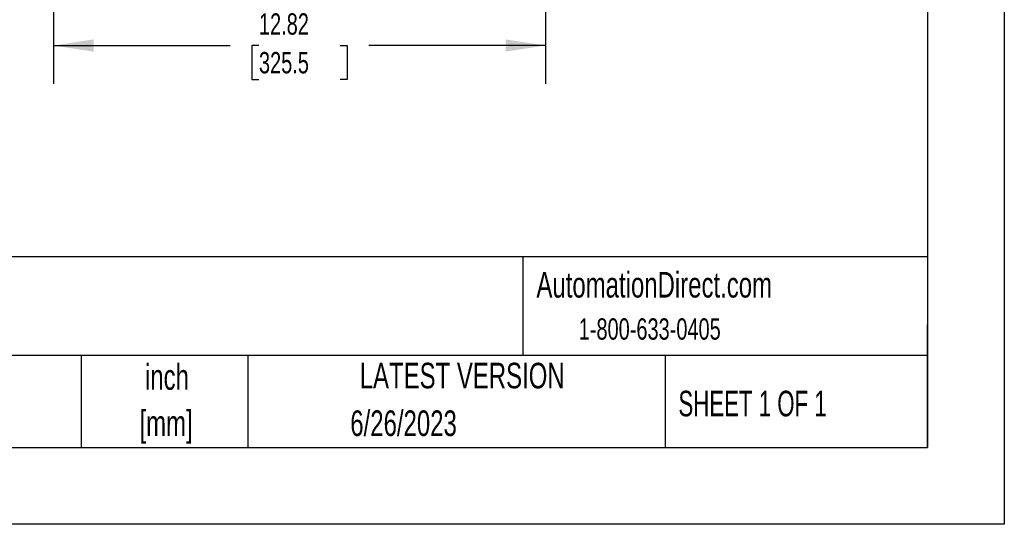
# Model space of a CAD drawing. Header units: inches. Extents: x 0 to 88, y 0 to 68.
# Tile 8 of 18: x 62.3 to 88, y 0 to 13.1. Entities that reach past the tile are written whole.
import ezdxf

# ---------------------------------------------------------------- set-up
doc = ezdxf.new("R2010")
doc.units = ezdxf.units.IN
doc.header["$LTSCALE"] = 8
doc.header["$MEASUREMENT"] = 0
doc.linetypes.add('CENTERX2', pattern=[0.8, 0.5, -0.1, 0.1, -0.1])
doc.layers.add('DIMENSIONS', color=140, linetype='Continuous', lineweight=25)
doc.layers.add('TEXT', color=140, linetype='Continuous', lineweight=25)
doc.styles.add('SLDTEXTSTYLE0', font='TXT', dxfattribs={"width": 0.7})
doc.styles.add('SLDTEXTSTYLE1', font='TXT', dxfattribs={"width": 0.65})
doc.dimstyles.new('SLDDIMSTYLE2', dxfattribs={"dimtxt": 0.555556, "dimasz": 1.04, "dimexe": 0, "dimexo": 0.0625, "dimgap": 0.138889, "dimtad": 0, "dimtih": 1, "dimtoh": 1, "dimrnd": 1e-09, "dimzin": 12, "dimdsep": 46, "dimtxsty": 'SLDTEXTSTYLE0', "dimsah": 1, "dimcen": 0.09, "dimadec": 0, "dimazin": 3, "dimtfac": 1, "dimtofl": 0, "dimtmove": 0, "dimatfit": 3, "dimfxl": 0, "dimfrac": 2, "dimtolj": 1, "dimtzin": 12, "dimarcsym": 0})

# ---------------------------------------------------------------- blocks, each defined once
blk = doc.blocks.new('SW_NOTE_0_1')
at = {"layer": 'TEXT', "color": 0, "linetype": 'CENTERX2', "lineweight": 18, "char_height": 0.6667, "attachment_point": 2, "style": 'SLDTEXTSTYLE0'}
for s, insert in [('inch', (1, 0.859)), ('[mm]', (0.978, -0.344))]:
    blk.add_mtext(s, dxfattribs=dict(at, insert=insert))
blk = doc.blocks.new('_D_16')
at = {"layer": 'DIMENSIONS'}
for p, q in [((63.228, 17.682), (63.228, 11.475)), ((76.044, 17.682), (76.044, 17.149)), ((76.044, 16.669), (76.044, 11.475)), ((63.228, 12.475), (67.826, 12.475)), ((68.579, 12.473), (68.392, 12.473)), ((68.392, 12.473), (68.392, 11.59)), ((70.692, 12.473), (70.879, 12.473)), ((70.879, 12.473), (70.879, 11.59)), ((76.044, 12.475), (71.445, 12.475)), ((68.392, 11.59), (68.579, 11.59)), ((70.879, 11.59), (70.692, 11.59))]:
    blk.add_line(p, q, dxfattribs=at)
for points in [[(63.228, 12.475), (64.268, 12.315), (64.268, 12.635)], [(76.044, 12.475), (75.004, 12.635), (75.004, 12.315)]]:
    blk.add_solid(points, dxfattribs=at)
at = {"layer": 'DIMENSIONS', "char_height": 0.5556, "attachment_point": 1, "style": 'SLDTEXTSTYLE0'}
for s, insert in [('12.82', (68.579, 13.314)), ('325.5', (68.579, 12.306))]:
    blk.add_mtext(s, dxfattribs=dict(at, insert=insert))

msp = doc.modelspace()

# ---------------------------------------------------------------- linework, layer by layer
at = {"color": 7, "linetype": 'Continuous'}
for p, q in [((88.0008, 68.0008), (88.0008, 0.0008)), ((88.0008, 0.0008), (0.0008, 0.0008))]:
    msp.add_line(p, q, dxfattribs=at)
at = {"layer": 'TEXT'}
for p, q in [((86, 66), (86, 2)), ((86, 6.9689), (2, 6.9689)), ((75.4568, 6.9689), (75.4568, 4.4)), ((86, 2), (86, 5.2)), ((86, 4.4), (2, 4.4)), ((63.9447, 4.4), (63.9447, 2)), ((68.2873, 4.4), (68.2873, 2)), ((79.165, 4.4), (79.165, 2)), ((2, 2), (86, 2))]:
    msp.add_line(p, q, dxfattribs=at)

# ---------------------------------------------------------------- block references
at = {"layer": 'TEXT', "linetype": 'CENTERX2', "lineweight": 18}
msp.add_blockref('SW_NOTE_0_1', (65.1808, 3.3135), dxfattribs=at)

# ---------------------------------------------------------------- texts
for s, insert, char_height, attachment_point, style in [('AutomationDirect.com', (75.8094, 6.5753), 0.666667, 1, 'SLDTEXTSTYLE0'), ('1-800-633-0405', (76.9107, 5.3671), 0.555556, 1, 'SLDTEXTSTYLE0'), ('LATEST VERSION', (73.8747, 4.2091), 0.666667, 2, 'SLDTEXTSTYLE0'), ('SHEET 1 OF 1', (79.5091, 3.4808), 0.666667, 1, 'SLDTEXTSTYLE1'), ('6/26/2023', (72.3469, 2.9684), 0.66667, 2, 'SLDTEXTSTYLE0')]:
    msp.add_mtext(s, dxfattribs=dict(at, insert=insert, char_height=char_height, attachment_point=attachment_point, style=style))

# ---------------------------------------------------------------- dimensions: what is measured, and where the dimension line sits
at = {"layer": 'DIMENSIONS'}
dim = msp.add_linear_dim(base=(76.0438, 12.4746), p1=(63.2278, 18.0819), p2=(76.0438, 18.0819), dimstyle='SLDDIMSTYLE2', dxfattribs=at)
dim.commit()
dim.dimension.update_dxf_attribs({"geometry": '_D_16', "text_midpoint": (69.6358, 12.4746), "dimtype": 160})

doc.saveas('drawing.dxf')
